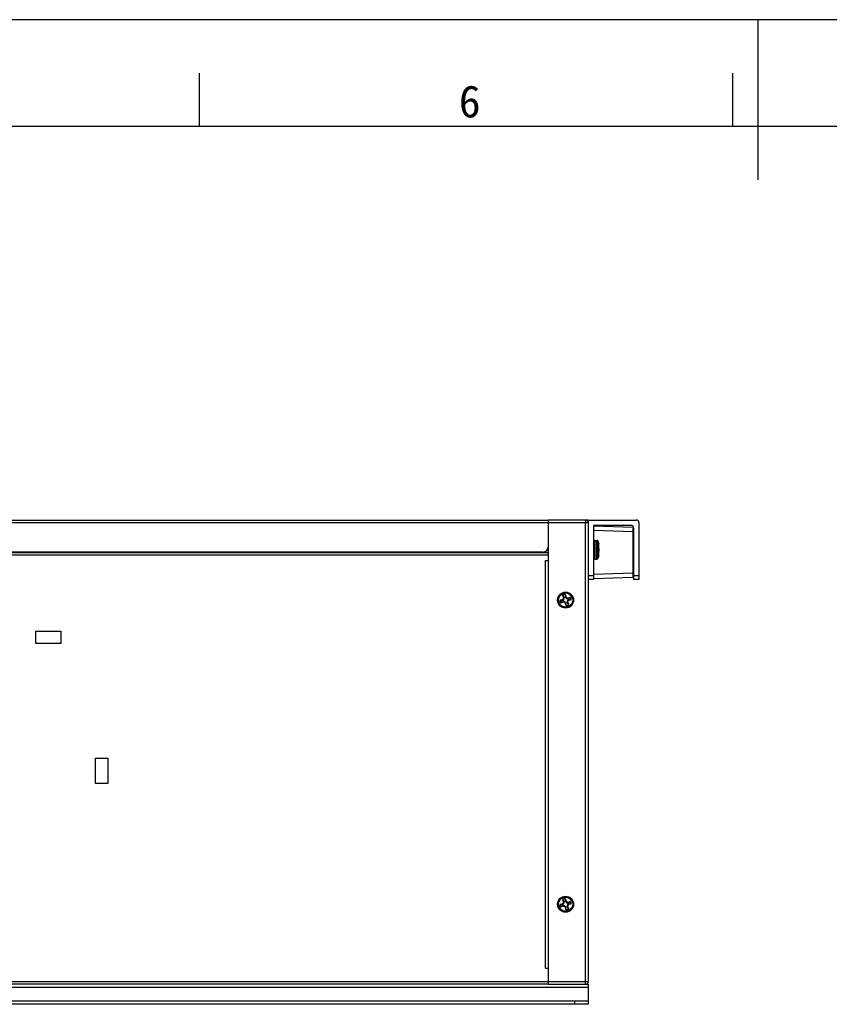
# Model space of a CAD drawing. Header units: millimetres. Extents: x 818 to 1412, y 141 to 561.
# Tile 29 of 86: x 1046 to 1122, y 469 to 561. Entities that reach past the tile are written whole.
import ezdxf

# ---------------------------------------------------------------- set-up
doc = ezdxf.new("R2010")
doc.units = ezdxf.units.MM
doc.header["$LTSCALE"] = 61.468
doc.layers.get('0').update_dxf_attribs({"linetype": 'CONTINUOUS'})
doc.styles.add('TEXTSTYLE_2', font='simfang.ttf')

msp = doc.modelspace()

# ---------------------------------------------------------------- linework, layer by layer
at = {"color": 7}
for p, q in [((1412.4847, 560.8556), (818.4847, 560.8556)), ((1115.4847, 560.8556), (1115.4847, 545.8556)), ((1063.122, 550.8556), (1063.122, 555.8556)), ((1113.122, 550.8556), (1113.122, 555.8556)), ((1402.4847, 550.8556), (843.4847, 550.8556))]:
    msp.add_line(p, q, dxfattribs=at)
at = {"linetype": 'Continuous'}
for p, q in [((1017.0257, 513.9797), (1095.8257, 513.9797)), ((1095.8257, 513.9797), (1095.8257, 470.4797)), ((1099.5757, 513.9797), (1095.8257, 513.9797)), ((1099.3257, 513.9797), (1099.3257, 513.7297)), ((1099.5757, 513.9797), (1099.5757, 508.4047)), ((1099.5757, 513.9797), (1104.0757, 513.9797)), ((1095.8257, 513.7297), (1017.0257, 513.7297)), ((1095.8257, 513.7297), (1095.8257, 511.4797)), ((1099.5757, 513.7297), (1095.8257, 513.7297)), ((1099.3257, 470.7297), (1099.3257, 513.7297)), ((1100.0757, 513.4797), (1100.0757, 508.4047)), ((1103.5757, 513.4797), (1100.0757, 513.4797)), ((1103.7757, 513.2709), (1100.0757, 513.4001)), ((1100.0757, 513.0256), (1103.7757, 512.8964)), ((1100.0757, 513.0181), (1103.7507, 512.8898)), ((1103.7507, 513.2012), (1103.7507, 508.6319)), ((1103.7757, 513.2709), (1103.7757, 508.6402)), ((1103.8257, 513.2297), (1103.8257, 508.4047)), ((1104.3257, 513.7297), (1104.3257, 508.4047)), ((1100.2007, 512.0647), (1100.2007, 510.3147)), ((1100.2007, 512.0647), (1100.3763, 512.0647)), ((1100.3763, 510.3147), (1100.3763, 512.0647)), ((1100.4889, 511.1898), (1100.4889, 511.994)), ((1100.4889, 511.1855), (1100.4889, 511.1897)), ((1100.4889, 510.3855), (1100.4889, 511.1855)), ((1100.5586, 511.7861), (1100.5586, 511.7806)), ((1100.5586, 511.2706), (1100.5586, 511.1089)), ((1100.5599, 511.77), (1100.5601, 511.7688)), ((1100.5601, 511.7688), (1100.5635, 511.7462)), ((1100.5635, 511.7462), (1100.564, 511.7435)), ((1100.564, 511.7435), (1100.5642, 511.7417)), ((1100.5757, 511.3147), (1100.5663, 511.3147)), ((1100.5757, 511.3147), (1100.5757, 511.5952)), ((1017.0757, 510.9297), (1095.8257, 510.9297)), ((1095.8257, 510.6797), (1017.0757, 510.6797)), ((1095.3257, 510.9797), (1017.5257, 510.9797)), ((1095.5757, 471.9797), (1095.5757, 510.1797)), ((1095.5757, 510.1797), (1095.8257, 510.1797)), ((1095.8257, 510.6797), (1095.8257, 510.1797)), ((1100.2007, 510.3147), (1100.3763, 510.3147)), ((1100.5586, 510.5989), (1100.5586, 510.5934)), ((1100.5601, 510.6107), (1100.5599, 510.6095)), ((1100.5618, 510.6222), (1100.5601, 510.6107)), ((1100.5635, 510.6333), (1100.5618, 510.6222)), ((1100.564, 510.636), (1100.5635, 510.6333)), ((1100.5642, 510.6378), (1100.564, 510.636)), ((1100.5663, 511.0647), (1100.5757, 511.0647)), ((1100.5757, 510.7843), (1100.5757, 511.0647)), ((1099.5757, 508.7797), (1100.0757, 508.7797)), ((1099.5757, 508.4184), (1099.5757, 470.7297)), ((1100.0757, 508.4047), (1099.5757, 508.4047)), ((1103.7757, 509.0147), (1100.0757, 508.8856)), ((1103.7507, 509.0064), (1100.0757, 508.8781)), ((1100.0757, 508.5036), (1103.7507, 508.6319)), ((1103.7504, 508.6393), (1103.7757, 508.6402)), ((1103.8257, 508.7797), (1104.3257, 508.7797)), ((1104.3257, 508.4047), (1103.8257, 508.4047)), ((1097.235, 506.5447), (1096.9643, 506.4622)), ((1097.1913, 506.4948), (1097.2092, 506.5002)), ((1097.2765, 506.6227), (1097.194, 506.8933)), ((1097.2285, 506.9271), (1097.2188, 506.9608)), ((1097.299, 506.6688), (1097.2936, 506.6866)), ((1097.3858, 506.9743), (1097.3749, 507.0084)), ((1097.4332, 506.9661), (1097.5156, 506.6955)), ((1097.4657, 506.7391), (1097.4712, 506.7213)), ((1097.5937, 506.654), (1097.8642, 506.7364)), ((1097.6398, 506.6315), (1097.6576, 506.6369)), ((1097.9371, 506.4973), (1097.6665, 506.4148)), ((1097.7101, 506.4647), (1097.6923, 506.4593)), ((1097.898, 506.7019), (1097.9318, 506.7117)), ((1097.898, 506.7019), (1097.9318, 506.7117)), ((1097.9793, 506.5555), (1097.9453, 506.5446)), ((1096.9221, 506.404), (1096.9562, 506.4149)), ((1097.0034, 506.2576), (1096.9696, 506.2478)), ((1097.3077, 506.3055), (1097.0372, 506.2231)), ((1097.2616, 506.328), (1097.2438, 506.3226)), ((1097.3858, 506.264), (1097.4683, 505.9934)), ((1097.4357, 506.2204), (1097.4302, 506.2382)), ((1097.5265, 505.9511), (1097.5156, 505.9852)), ((1097.6024, 506.2907), (1097.6078, 506.2729)), ((1097.625, 506.3368), (1097.7074, 506.0662)), ((1097.6729, 506.0324), (1097.6826, 505.9987)), ((1047.776, 503.5639), (1050.1255, 503.5639)), ((1047.776, 502.3955), (1047.776, 503.5639)), ((1050.1255, 503.5639), (1050.1255, 502.3955)), ((1050.1255, 502.3955), (1047.776, 502.3955)), ((1053.3665, 491.6545), (1054.5349, 491.6545)), ((1053.3665, 489.305), (1053.3665, 491.6545)), ((1054.5349, 491.6545), (1054.5349, 489.305)), ((1054.5349, 489.305), (1053.3665, 489.305)), ((1096.9221, 477.904), (1096.9562, 477.9149)), ((1097.235, 478.0447), (1096.9643, 477.9622)), ((1097.1913, 477.9948), (1097.2092, 478.0002)), ((1097.2765, 478.1227), (1097.194, 478.3933)), ((1097.2285, 478.4271), (1097.2188, 478.4608)), ((1097.299, 478.1688), (1097.2936, 478.1866)), ((1097.3858, 478.4743), (1097.3749, 478.5084)), ((1097.3858, 478.4743), (1097.3749, 478.5084)), ((1097.4332, 478.4661), (1097.5156, 478.1955)), ((1097.4657, 478.2391), (1097.4712, 478.2213)), ((1097.5937, 478.154), (1097.8642, 478.2364)), ((1097.6398, 478.1315), (1097.6576, 478.1369)), ((1097.9371, 477.9973), (1097.6665, 477.9148)), ((1097.7101, 477.9647), (1097.6923, 477.9593)), ((1097.898, 478.2019), (1097.9318, 478.2117)), ((1097.898, 478.2019), (1097.9318, 478.2117)), ((1097.9793, 478.0555), (1097.9453, 478.0446)), ((1097.0034, 477.7576), (1096.9696, 477.7478)), ((1097.3077, 477.8055), (1097.0372, 477.7231)), ((1097.2616, 477.828), (1097.2438, 477.8226)), ((1097.3858, 477.764), (1097.4683, 477.4934)), ((1097.4357, 477.7204), (1097.4302, 477.7382)), ((1097.5265, 477.4511), (1097.5156, 477.4852)), ((1097.6024, 477.7907), (1097.6078, 477.7729)), ((1097.625, 477.8368), (1097.7074, 477.5662)), ((1097.6729, 477.5324), (1097.6826, 477.4987)), ((1095.5757, 471.9797), (1095.8257, 471.9797)), ((1095.8257, 471.9797), (1095.8257, 470.7297)), ((1017.0757, 470.7297), (1095.8257, 470.7297)), ((1095.8257, 470.4797), (1017.0757, 470.4797)), ((1095.8257, 470.7297), (1099.5757, 470.7297)), ((1095.8257, 470.4797), (1099.3257, 470.4797)), ((1099.3257, 470.4797), (1099.3257, 470.7297)), ((1099.3257, 470.4797), (1099.5757, 470.4797)), ((1099.5757, 470.4797), (1099.5757, 468.6047)), ((1099.5757, 470.1797), (1017.0757, 470.1797)), ((1099.5757, 468.9047), (1017.0757, 468.9047)), ((1098.3257, 468.6047), (1098.3257, 468.9047)), ((1099.5757, 468.6047), (1017.0757, 468.6047))]:
    msp.add_line(p, q, dxfattribs=at)
for centre, radius in [((1097.4507, 506.4797), 0.75), ((1097.4507, 506.4797), 0.6625), ((1097.4507, 477.9797), 0.75), ((1097.4507, 477.9797), 0.6625)]:
    msp.add_circle(centre, radius, dxfattribs=at)
for centre, radius, start, end in [((1099.3257, 513.7297), 0.25, 11.598229, 90), ((1104.0757, 513.7297), 0.25, 360, 90), ((1103.5757, 513.2297), 0.25, 0, 90), ((1100.2007, 511.9397), 0.125, 90, 180), ((1100.3763, 511.9397), 0.125, 25.738123, 90), ((1099.7007, 511.6141), 0.875, 11.33985, 25.738123), ((1095.3257, 511.4797), 0.5, 270, 0), ((1100.7672, 511.8031), 0.2099, 187.210588, 187.950567), ((1100.9178, 511.8237), 0.3619, 187.885775, 188.006965), ((1101.0727, 511.8455), 0.5183, 188.015469, 188.380816), ((1098.259, 511.3948), 2.3312, 8.208449, 8.559441), ((1099.6685, 511.5984), 0.907, 6.786557, 8.187615), ((1099.6591, 511.5973), 0.9165, 6.154236, 6.787889), ((1099.6529, 511.5966), 0.9228, 5.407981, 6.154112), ((1099.6483, 511.5962), 0.9274, 4.039982, 5.408108), ((1099.646, 511.596), 0.9296, 2.676017, 4.039973), ((1099.6369, 511.5956), 0.9388, 1.324832, 2.674282), ((1099.6209, 511.5953), 0.9548, 359.998208, 1.324891), ((1100.2007, 510.4397), 0.125, 180, 270), ((1100.3763, 510.4397), 0.125, 270, 334.261877), ((1099.7007, 510.7654), 0.875, 334.261877, 348.66015), ((1100.7977, 510.5724), 0.2406, 172.094926, 172.741663), ((1100.9186, 510.5557), 0.3627, 171.992543, 172.113215), ((1101.1301, 510.5257), 0.5763, 171.638172, 171.965851), ((1098.2623, 510.9842), 2.3279, 351.44034, 351.791823), ((1099.6685, 510.7811), 0.907, 351.812371, 353.213399), ((1099.6592, 510.7822), 0.9164, 353.212051, 353.830147), ((1099.653, 510.7829), 0.9227, 353.830306, 354.592002), ((1099.6488, 510.7833), 0.9269, 354.591647, 355.40753), ((1099.6476, 510.7834), 0.9281, 355.407475, 355.959769), ((1099.6345, 510.7841), 0.9412, 355.973693, 0.012693), ((1095.1349, 512.2275), 6.0909, 288.451688, 288.847603), ((1097.4507, 506.4797), 0.2598, 176.681047, 217.216849), ((1097.4507, 506.4797), 0.534, 98.158406, 115.738346), ((1097.2463, 506.5117), 0.0351, 133.05807, 134.434717), ((1097.4507, 506.4797), 0.2598, 86.681047, 127.216849), ((1110.7171, 511.2632), 14.0042, 197.833736, 197.958964), ((1106.0665, 509.7504), 9.1137, 197.927212, 198.420225), ((1102.9251, 508.7035), 5.8024, 198.413167, 198.858853), ((1097.4827, 506.6842), 0.0351, 43.057941, 44.434646), ((1097.4507, 506.4797), 0.2598, 356.681047, 37.216849), ((1099.8959, 500.3496), 6.4946, 108.339108, 108.837867), ((1101.7575, 494.6981), 12.4448, 107.838179, 108.287662), ((1097.4507, 506.4797), 0.534, 8.158908, 25.739345), ((1097.4507, 506.4797), 0.534, 188.15811, 205.738342), ((1093.5533, 517.0041), 11.1226, 287.814796, 288.392127), ((1097.4187, 506.2753), 0.0351, 223.057941, 224.434646), ((1097.4507, 506.4797), 0.2598, 266.681047, 307.216849), ((1095.2752, 505.4094), 2.3076, 20.120419, 20.57415), ((1091.3206, 504.0346), 6.4946, 18.339108, 18.837867), ((1085.669, 502.173), 12.4448, 17.838179, 18.287662), ((1097.4507, 506.4797), 0.534, 278.159129, 295.739681), ((1097.6552, 506.4478), 0.0351, 313.05807, 314.434717), ((1097.4507, 477.9797), 0.534, 188.15811, 205.738342), ((1093.5533, 488.5041), 11.1226, 287.814796, 288.392127), ((1095.1349, 483.7275), 6.0909, 288.451688, 288.847603), ((1097.4507, 477.9797), 0.2598, 176.681047, 217.216849), ((1097.4507, 477.9797), 0.534, 98.158406, 115.738346), ((1097.2463, 478.0117), 0.0351, 133.05807, 134.434717), ((1097.4507, 477.9797), 0.2598, 86.681047, 127.216849), ((1110.7171, 482.7632), 14.0042, 197.833736, 197.958964), ((1106.0665, 481.2504), 9.1137, 197.927212, 198.420225), ((1102.9251, 480.2035), 5.8024, 198.413167, 198.858853), ((1097.4827, 478.1842), 0.0351, 43.057941, 44.434646), ((1097.4507, 477.9797), 0.2598, 356.681047, 37.216849), ((1097.6552, 477.9478), 0.0351, 313.05807, 314.434717), ((1099.8959, 471.8496), 6.4946, 108.339108, 108.837867), ((1101.7575, 466.1981), 12.4448, 107.838179, 108.287662), ((1097.4507, 477.9797), 0.534, 8.158908, 25.739345), ((1097.4187, 477.7753), 0.0351, 223.057941, 224.434646), ((1097.4507, 477.9797), 0.2598, 266.681047, 307.216849), ((1095.2752, 476.9094), 2.3076, 20.120419, 20.57415), ((1091.3206, 475.5346), 6.4946, 18.339108, 18.837867), ((1085.669, 473.673), 12.4448, 17.838179, 18.287662), ((1097.4507, 477.9797), 0.534, 278.159129, 295.739681), ((1099.3257, 470.7297), 0.25, 270, 0)]:
    msp.add_arc(centre, radius, start, end, dxfattribs=at)
for centre, major_axis, start_param, end_param in [((1097.1359, 506.6475), (-0.1133, 0.0603), 2.3649315, 3.9182539), ((1097.6184, 506.7945), (-0.0603, -0.1133), -0.7766612, 0.7766612), ((1097.283, 506.165), (-0.0603, -0.1133), -3.9182539, -2.3649315), ((1097.7655, 506.312), (-0.1133, 0.0603), -0.7766612, 0.7766612), ((1097.1359, 478.1475), (-0.1133, 0.0603), 2.3649315, 3.9182539), ((1097.6184, 478.2945), (-0.0603, -0.1133), -0.7766612, 0.7766612), ((1097.7655, 477.812), (-0.1133, 0.0603), -0.7766612, 0.7766612), ((1097.283, 477.665), (-0.0603, -0.1133), -3.9182539, -2.3649315)]:
    msp.add_ellipse(centre, major_axis=major_axis, ratio=0.982677, start_param=start_param, end_param=end_param, dxfattribs=at)
for points, knots in [([(1100.5586, 511.7806), (1100.5586, 511.7804), (1100.5587, 511.7791), (1100.5589, 511.7778), (1100.559, 511.7767)], [0, 0, 0, 0, 0.1546362, 1, 1, 1, 1]), ([(1100.5663, 511.3148), (1100.5658, 511.3148), (1100.5645, 511.3138), (1100.5626, 511.3097), (1100.5605, 511.301), (1100.559, 511.2873), (1100.5586, 511.2765), (1100.5586, 511.2706)], [0, 0, 0, 0, 0.0342522, 0.0927604, 0.2975071, 0.6112095, 1, 1, 1, 1]), ([(1100.5586, 511.1089), (1100.5586, 511.1029), (1100.559, 511.0922), (1100.5605, 511.0785), (1100.5626, 511.0698), (1100.5645, 511.0657), (1100.5658, 511.0647), (1100.5663, 511.0647)], [0, 0, 0, 0, 0.3888324, 0.7024931, 0.907215, 0.9657374, 1, 1, 1, 1]), ([(1100.559, 510.6028), (1100.5589, 510.6023), (1100.5588, 510.601), (1100.5586, 510.5997), (1100.5586, 510.5989)], [0, 0, 0, 0, 0.3435224, 1, 1, 1, 1]), ([(1096.9643, 506.4622), (1096.9581, 506.4603), (1096.9462, 506.4547), (1096.9316, 506.4413), (1096.9223, 506.4238), (1096.9211, 506.4104), (1096.9221, 506.404)], [0, 0, 0, 0, 0.2504116, 0.5006645, 0.7505669, 1, 1, 1, 1]), ([(1097.1026, 506.4632), (1097.1099, 506.4657), (1097.1396, 506.4759), (1097.1692, 506.4865), (1097.1913, 506.4948)], [0, 0, 0, 0, 0.2470467, 1, 1, 1, 1]), ([(1097.2188, 506.9608), (1097.213, 506.958), (1097.2025, 506.9496), (1097.1931, 506.9321), (1097.1901, 506.9125), (1097.1921, 506.8995), (1097.194, 506.8933)], [0, 0, 0, 0, 0.2495137, 0.4993952, 0.7495802, 1, 1, 1, 1]), ([(1097.1913, 506.4948), (1097.1912, 506.4999), (1097.1922, 506.5101), (1097.1981, 506.524), (1097.2077, 506.5346), (1097.2159, 506.5389), (1097.22, 506.5401)], [0, 0, 0, 0, 0.2658315, 0.5293565, 0.7760898, 1, 1, 1, 1]), ([(1097.2092, 506.5002), (1097.2088, 506.507), (1097.2103, 506.5204), (1097.2171, 506.5323), (1097.2217, 506.5368)], [0, 0, 0, 0, 0.5137087, 1, 1, 1, 1]), ([(1097.2092, 506.5002), (1097.2241, 506.5048), (1097.2476, 506.5152), (1097.2753, 506.5383), (1097.2935, 506.5635), (1097.3043, 506.5927), (1097.308, 506.6286), (1097.3035, 506.6539), (1097.299, 506.6688)], [0, 0, 0, 0, 0.2179275, 0.3525223, 0.5000006, 0.647478, 0.7820724, 1, 1, 1, 1]), ([(1097.2223, 506.5373), (1097.2233, 506.5382), (1097.227, 506.5413), (1097.2314, 506.5436), (1097.2348, 506.5446)], [0, 0, 0, 0, 0.2625236, 1, 1, 1, 1]), ([(1097.2705, 506.7773), (1097.2671, 506.7899), (1097.2535, 506.8399), (1097.2393, 506.8898), (1097.2285, 506.9271)], [0, 0, 0, 0, 0.251786, 1, 1, 1, 1]), ([(1097.2765, 506.6227), (1097.2784, 506.6165), (1097.2807, 506.6057), (1097.2804, 506.5889), (1097.2756, 506.5732), (1097.2653, 506.5604), (1097.2515, 506.5507), (1097.2412, 506.5466), (1097.235, 506.5447)], [0, 0, 0, 0, 0.195203, 0.3251757, 0.4992667, 0.6739537, 0.8043839, 1, 1, 1, 1]), ([(1097.2936, 506.6866), (1097.2892, 506.684), (1097.2813, 506.6774), (1097.2731, 506.6648), (1097.2696, 506.6508), (1097.2707, 506.6417), (1097.2719, 506.6376)], [0, 0, 0, 0, 0.2658335, 0.529359, 0.7760915, 1, 1, 1, 1]), ([(1097.2936, 506.6866), (1097.2917, 506.6943), (1097.2844, 506.7246), (1097.2765, 506.7548), (1097.2705, 506.7773)], [0, 0, 0, 0, 0.2535874, 1, 1, 1, 1]), ([(1097.299, 506.6688), (1097.2948, 506.6663), (1097.2869, 506.6602), (1097.2784, 506.6485), (1097.2744, 506.6354), (1097.2753, 506.6266), (1097.2765, 506.6227)], [0, 0, 0, 0, 0.2685636, 0.5334995, 0.7788015, 1, 1, 1, 1]), ([(1097.4332, 506.9661), (1097.4313, 506.9723), (1097.4256, 506.9843), (1097.4122, 506.9989), (1097.3947, 507.0082), (1097.3813, 507.0093), (1097.3749, 507.0084)], [0, 0, 0, 0, 0.2504117, 0.5006647, 0.750567, 1, 1, 1, 1]), ([(1097.4657, 506.7391), (1097.4629, 506.7466), (1097.4521, 506.776), (1097.4417, 506.8057), (1097.4341, 506.8279)], [0, 0, 0, 0, 0.2536017, 1, 1, 1, 1]), ([(1097.4657, 506.7391), (1097.4708, 506.7393), (1097.4811, 506.7383), (1097.495, 506.7324), (1097.5056, 506.7228), (1097.5098, 506.7146), (1097.5111, 506.7105)], [0, 0, 0, 0, 0.2658321, 0.5293572, 0.7760903, 1, 1, 1, 1]), ([(1097.4712, 506.7213), (1097.4779, 506.7217), (1097.4913, 506.7202), (1097.5032, 506.7133), (1097.5077, 506.7087)], [0, 0, 0, 0, 0.5137086, 1, 1, 1, 1]), ([(1097.4712, 506.7213), (1097.4757, 506.7064), (1097.4861, 506.6829), (1097.5092, 506.6552), (1097.5345, 506.6369), (1097.5637, 506.6262), (1097.5995, 506.6224), (1097.6249, 506.6269), (1097.6398, 506.6315)], [0, 0, 0, 0, 0.2179277, 0.3525224, 0.4999996, 0.6474776, 0.7820725, 1, 1, 1, 1]), ([(1097.5083, 506.7081), (1097.5092, 506.7072), (1097.5123, 506.7035), (1097.5146, 506.699), (1097.5156, 506.6956)], [0, 0, 0, 0, 0.2625235, 1, 1, 1, 1]), ([(1097.5937, 506.654), (1097.5874, 506.6521), (1097.5767, 506.6497), (1097.5598, 506.65), (1097.5441, 506.6548), (1097.5313, 506.6651), (1097.5216, 506.679), (1097.5175, 506.6892), (1097.5156, 506.6955)], [0, 0, 0, 0, 0.1952129, 0.3251925, 0.4992951, 0.6739739, 0.8043945, 1, 1, 1, 1]), ([(1097.6398, 506.6315), (1097.6373, 506.6357), (1097.6312, 506.6435), (1097.6195, 506.6521), (1097.6063, 506.656), (1097.5976, 506.6552), (1097.5937, 506.654)], [0, 0, 0, 0, 0.2685636, 0.5334994, 0.7788014, 1, 1, 1, 1]), ([(1097.6923, 506.4593), (1097.6773, 506.4547), (1097.6538, 506.4443), (1097.6261, 506.4212), (1097.6079, 506.396), (1097.5971, 506.3668), (1097.5934, 506.3309), (1097.5979, 506.3056), (1097.6024, 506.2907)], [0, 0, 0, 0, 0.2179275, 0.3525223, 0.5000006, 0.647478, 0.7820724, 1, 1, 1, 1]), ([(1097.6576, 506.6369), (1097.6549, 506.6412), (1097.6484, 506.6491), (1097.6357, 506.6574), (1097.6218, 506.6609), (1097.6126, 506.6598), (1097.6085, 506.6585)], [0, 0, 0, 0, 0.2658321, 0.5293573, 0.7760903, 1, 1, 1, 1]), ([(1097.6576, 506.6369), (1097.6653, 506.6387), (1097.6956, 506.6461), (1097.7258, 506.6539), (1097.7482, 506.66)], [0, 0, 0, 0, 0.2535965, 1, 1, 1, 1]), ([(1097.6923, 506.4593), (1097.6926, 506.4525), (1097.6911, 506.4391), (1097.6843, 506.4272), (1097.6797, 506.4227)], [0, 0, 0, 0, 0.5137087, 1, 1, 1, 1]), ([(1097.7101, 506.4647), (1097.7103, 506.4596), (1097.7092, 506.4494), (1097.7034, 506.4355), (1097.6937, 506.4249), (1097.6855, 506.4206), (1097.6814, 506.4194)], [0, 0, 0, 0, 0.2658335, 0.529359, 0.7760915, 1, 1, 1, 1]), ([(1097.7988, 506.4963), (1097.7915, 506.4938), (1097.7618, 506.4836), (1097.7322, 506.473), (1097.7101, 506.4647)], [0, 0, 0, 0, 0.2470454, 1, 1, 1, 1]), ([(1097.7482, 506.66), (1097.7608, 506.6634), (1097.8109, 506.677), (1097.8607, 506.6912), (1097.898, 506.7019)], [0, 0, 0, 0, 0.2517867, 1, 1, 1, 1]), ([(1097.9318, 506.7117), (1097.929, 506.7175), (1097.9206, 506.728), (1097.903, 506.7374), (1097.8835, 506.7403), (1097.8704, 506.7383), (1097.8642, 506.7364)], [0, 0, 0, 0, 0.2495133, 0.4993949, 0.74958, 1, 1, 1, 1]), ([(1097.9371, 506.4973), (1097.9433, 506.4992), (1097.9553, 506.5048), (1097.9698, 506.5182), (1097.9791, 506.5358), (1097.9803, 506.5491), (1097.9793, 506.5555)], [0, 0, 0, 0, 0.2504119, 0.5006652, 0.7505677, 1, 1, 1, 1]), ([(1096.9696, 506.2478), (1096.9724, 506.242), (1096.9808, 506.2315), (1096.9984, 506.2221), (1097.0179, 506.2192), (1097.031, 506.2212), (1097.0372, 506.2231)], [0, 0, 0, 0, 0.2495137, 0.4993952, 0.7495802, 1, 1, 1, 1]), ([(1097.1532, 506.2995), (1097.1406, 506.2961), (1097.0905, 506.2825), (1097.0407, 506.2683), (1097.0034, 506.2576)], [0, 0, 0, 0, 0.251786, 1, 1, 1, 1]), ([(1097.2438, 506.3226), (1097.2361, 506.3208), (1097.2058, 506.3134), (1097.1757, 506.3056), (1097.1532, 506.2995)], [0, 0, 0, 0, 0.2535874, 1, 1, 1, 1]), ([(1097.2438, 506.3226), (1097.2465, 506.3183), (1097.2531, 506.3104), (1097.2657, 506.3021), (1097.2796, 506.2986), (1097.2888, 506.2997), (1097.2929, 506.301)], [0, 0, 0, 0, 0.2658335, 0.529359, 0.7760915, 1, 1, 1, 1]), ([(1097.4302, 506.2382), (1097.4257, 506.2531), (1097.4153, 506.2766), (1097.3922, 506.3043), (1097.3669, 506.3226), (1097.3377, 506.3333), (1097.3019, 506.3371), (1097.2766, 506.3326), (1097.2616, 506.328)], [0, 0, 0, 0, 0.2179277, 0.3525224, 0.4999996, 0.6474776, 0.7820725, 1, 1, 1, 1]), ([(1097.2616, 506.328), (1097.2642, 506.3238), (1097.2702, 506.316), (1097.2819, 506.3074), (1097.2951, 506.3035), (1097.3038, 506.3043), (1097.3077, 506.3055)], [0, 0, 0, 0, 0.2685636, 0.5334994, 0.7788014, 1, 1, 1, 1]), ([(1097.3077, 506.3055), (1097.314, 506.3074), (1097.3247, 506.3098), (1097.3416, 506.3095), (1097.3573, 506.3047), (1097.3701, 506.2944), (1097.3798, 506.2805), (1097.3839, 506.2703), (1097.3858, 506.264)], [0, 0, 0, 0, 0.1952129, 0.3251925, 0.4992951, 0.6739739, 0.8043945, 1, 1, 1, 1]), ([(1097.3931, 506.2514), (1097.3922, 506.2523), (1097.3891, 506.256), (1097.3869, 506.2605), (1097.3858, 506.2639)], [0, 0, 0, 0, 0.2625235, 1, 1, 1, 1]), ([(1097.4357, 506.2204), (1097.4306, 506.2202), (1097.4203, 506.2212), (1097.4064, 506.2271), (1097.3958, 506.2367), (1097.3916, 506.2449), (1097.3903, 506.249)], [0, 0, 0, 0, 0.2658335, 0.529359, 0.7760915, 1, 1, 1, 1]), ([(1097.4302, 506.2382), (1097.4235, 506.2378), (1097.4101, 506.2393), (1097.3982, 506.2462), (1097.3937, 506.2508)], [0, 0, 0, 0, 0.5137086, 1, 1, 1, 1]), ([(1097.4673, 506.1316), (1097.4652, 506.1375), (1097.457, 506.1615), (1097.4486, 506.1854), (1097.442, 506.2032)], [0, 0, 0, 0, 0.2478437, 1, 1, 1, 1]), ([(1097.4683, 505.9934), (1097.4702, 505.9872), (1097.4758, 505.9752), (1097.4892, 505.9606), (1097.5067, 505.9513), (1097.5201, 505.9502), (1097.5265, 505.9511)], [0, 0, 0, 0, 0.2504119, 0.5006651, 0.7505675, 1, 1, 1, 1]), ([(1097.6024, 506.2907), (1097.6066, 506.2932), (1097.6145, 506.2993), (1097.623, 506.311), (1097.627, 506.3241), (1097.6261, 506.3329), (1097.625, 506.3368)], [0, 0, 0, 0, 0.2685636, 0.5334995, 0.7788015, 1, 1, 1, 1]), ([(1097.6078, 506.2729), (1097.6122, 506.2755), (1097.6201, 506.2821), (1097.6284, 506.2947), (1097.6318, 506.3086), (1097.6307, 506.3178), (1097.6295, 506.3219)], [0, 0, 0, 0, 0.2658316, 0.5293567, 0.7760899, 1, 1, 1, 1]), ([(1097.6078, 506.2729), (1097.6097, 506.2652), (1097.617, 506.2349), (1097.6249, 506.2047), (1097.6309, 506.1822)], [0, 0, 0, 0, 0.2535833, 1, 1, 1, 1]), ([(1097.625, 506.3368), (1097.623, 506.343), (1097.6207, 506.3538), (1097.621, 506.3706), (1097.6258, 506.3863), (1097.6361, 506.3991), (1097.6499, 506.4088), (1097.6602, 506.4129), (1097.6665, 506.4148)], [0, 0, 0, 0, 0.195203, 0.3251757, 0.4992667, 0.6739537, 0.8043839, 1, 1, 1, 1]), ([(1097.6309, 506.1822), (1097.6343, 506.1696), (1097.648, 506.1196), (1097.6621, 506.0697), (1097.6729, 506.0324)], [0, 0, 0, 0, 0.2517871, 1, 1, 1, 1]), ([(1097.6791, 506.4222), (1097.6782, 506.4213), (1097.6744, 506.4182), (1097.67, 506.4159), (1097.6666, 506.4149)], [0, 0, 0, 0, 0.2625236, 1, 1, 1, 1]), ([(1097.6826, 505.9987), (1097.6885, 506.0015), (1097.6989, 506.0099), (1097.7083, 506.0274), (1097.7113, 506.047), (1097.7093, 506.06), (1097.7074, 506.0662)], [0, 0, 0, 0, 0.2495132, 0.4993947, 0.74958, 1, 1, 1, 1]), ([(1096.9643, 477.9622), (1096.9581, 477.9603), (1096.9462, 477.9547), (1096.9316, 477.9413), (1096.9223, 477.9238), (1096.9211, 477.9104), (1096.9221, 477.904)], [0, 0, 0, 0, 0.2504116, 0.5006645, 0.7505669, 1, 1, 1, 1]), ([(1097.1026, 477.9632), (1097.1099, 477.9657), (1097.1396, 477.9759), (1097.1692, 477.9865), (1097.1913, 477.9948)], [0, 0, 0, 0, 0.2470467, 1, 1, 1, 1]), ([(1097.2188, 478.4608), (1097.213, 478.458), (1097.2025, 478.4496), (1097.1931, 478.4321), (1097.1901, 478.4125), (1097.1921, 478.3995), (1097.194, 478.3933)], [0, 0, 0, 0, 0.2495137, 0.4993952, 0.7495802, 1, 1, 1, 1]), ([(1097.1913, 477.9948), (1097.1912, 477.9999), (1097.1922, 478.0101), (1097.1981, 478.024), (1097.2077, 478.0346), (1097.2159, 478.0389), (1097.22, 478.0401)], [0, 0, 0, 0, 0.2658315, 0.5293565, 0.7760898, 1, 1, 1, 1]), ([(1097.2092, 478.0002), (1097.2088, 478.007), (1097.2103, 478.0204), (1097.2171, 478.0323), (1097.2217, 478.0368)], [0, 0, 0, 0, 0.5137087, 1, 1, 1, 1]), ([(1097.2092, 478.0002), (1097.2241, 478.0048), (1097.2476, 478.0152), (1097.2753, 478.0383), (1097.2935, 478.0635), (1097.3043, 478.0927), (1097.308, 478.1286), (1097.3035, 478.1539), (1097.299, 478.1688)], [0, 0, 0, 0, 0.2179275, 0.3525223, 0.5000006, 0.647478, 0.7820724, 1, 1, 1, 1]), ([(1097.2223, 478.0373), (1097.2233, 478.0382), (1097.227, 478.0413), (1097.2314, 478.0436), (1097.2348, 478.0446)], [0, 0, 0, 0, 0.2625236, 1, 1, 1, 1]), ([(1097.2705, 478.2773), (1097.2671, 478.2899), (1097.2535, 478.3399), (1097.2393, 478.3898), (1097.2285, 478.4271)], [0, 0, 0, 0, 0.251786, 1, 1, 1, 1]), ([(1097.2765, 478.1227), (1097.2784, 478.1165), (1097.2807, 478.1057), (1097.2804, 478.0889), (1097.2756, 478.0732), (1097.2653, 478.0604), (1097.2515, 478.0507), (1097.2412, 478.0466), (1097.235, 478.0447)], [0, 0, 0, 0, 0.195203, 0.3251757, 0.4992667, 0.6739537, 0.8043839, 1, 1, 1, 1]), ([(1097.2936, 478.1866), (1097.2892, 478.184), (1097.2813, 478.1774), (1097.2731, 478.1648), (1097.2696, 478.1508), (1097.2707, 478.1417), (1097.2719, 478.1376)], [0, 0, 0, 0, 0.2658335, 0.529359, 0.7760915, 1, 1, 1, 1]), ([(1097.2936, 478.1866), (1097.2917, 478.1943), (1097.2844, 478.2246), (1097.2765, 478.2548), (1097.2705, 478.2773)], [0, 0, 0, 0, 0.2535874, 1, 1, 1, 1]), ([(1097.299, 478.1688), (1097.2948, 478.1663), (1097.2869, 478.1602), (1097.2784, 478.1485), (1097.2744, 478.1354), (1097.2753, 478.1266), (1097.2765, 478.1227)], [0, 0, 0, 0, 0.2685636, 0.5334995, 0.7788015, 1, 1, 1, 1]), ([(1097.4332, 478.4661), (1097.4313, 478.4723), (1097.4256, 478.4843), (1097.4122, 478.4989), (1097.3947, 478.5082), (1097.3813, 478.5093), (1097.3749, 478.5084)], [0, 0, 0, 0, 0.2504117, 0.5006647, 0.750567, 1, 1, 1, 1]), ([(1097.4657, 478.2391), (1097.4629, 478.2466), (1097.4521, 478.276), (1097.4417, 478.3057), (1097.4341, 478.3279)], [0, 0, 0, 0, 0.2536017, 1, 1, 1, 1]), ([(1097.4657, 478.2391), (1097.4708, 478.2393), (1097.4811, 478.2383), (1097.495, 478.2324), (1097.5056, 478.2228), (1097.5098, 478.2146), (1097.5111, 478.2105)], [0, 0, 0, 0, 0.2658321, 0.5293572, 0.7760903, 1, 1, 1, 1]), ([(1097.4712, 478.2213), (1097.4779, 478.2217), (1097.4913, 478.2202), (1097.5032, 478.2133), (1097.5077, 478.2087)], [0, 0, 0, 0, 0.5137086, 1, 1, 1, 1]), ([(1097.4712, 478.2213), (1097.4757, 478.2064), (1097.4861, 478.1829), (1097.5092, 478.1552), (1097.5345, 478.1369), (1097.5637, 478.1262), (1097.5995, 478.1224), (1097.6249, 478.1269), (1097.6398, 478.1315)], [0, 0, 0, 0, 0.2179277, 0.3525224, 0.4999996, 0.6474776, 0.7820725, 1, 1, 1, 1]), ([(1097.5083, 478.2081), (1097.5092, 478.2072), (1097.5123, 478.2035), (1097.5146, 478.199), (1097.5156, 478.1956)], [0, 0, 0, 0, 0.2625235, 1, 1, 1, 1]), ([(1097.5937, 478.154), (1097.5874, 478.1521), (1097.5767, 478.1497), (1097.5598, 478.15), (1097.5441, 478.1548), (1097.5313, 478.1651), (1097.5216, 478.179), (1097.5175, 478.1892), (1097.5156, 478.1955)], [0, 0, 0, 0, 0.1952129, 0.3251925, 0.4992951, 0.6739739, 0.8043945, 1, 1, 1, 1]), ([(1097.6398, 478.1315), (1097.6373, 478.1357), (1097.6312, 478.1435), (1097.6195, 478.1521), (1097.6063, 478.156), (1097.5976, 478.1552), (1097.5937, 478.154)], [0, 0, 0, 0, 0.2685636, 0.5334994, 0.7788014, 1, 1, 1, 1]), ([(1097.6923, 477.9593), (1097.6773, 477.9547), (1097.6538, 477.9443), (1097.6261, 477.9212), (1097.6079, 477.896), (1097.5971, 477.8668), (1097.5934, 477.8309), (1097.5979, 477.8056), (1097.6024, 477.7907)], [0, 0, 0, 0, 0.2179275, 0.3525223, 0.5000006, 0.647478, 0.7820724, 1, 1, 1, 1]), ([(1097.6576, 478.1369), (1097.6549, 478.1412), (1097.6484, 478.1491), (1097.6357, 478.1574), (1097.6218, 478.1609), (1097.6126, 478.1598), (1097.6085, 478.1585)], [0, 0, 0, 0, 0.2658321, 0.5293573, 0.7760903, 1, 1, 1, 1]), ([(1097.625, 477.8368), (1097.623, 477.843), (1097.6207, 477.8538), (1097.621, 477.8706), (1097.6258, 477.8863), (1097.6361, 477.8991), (1097.6499, 477.9088), (1097.6602, 477.9129), (1097.6665, 477.9148)], [0, 0, 0, 0, 0.195203, 0.3251757, 0.4992667, 0.6739537, 0.8043839, 1, 1, 1, 1]), ([(1097.6576, 478.1369), (1097.6653, 478.1387), (1097.6956, 478.1461), (1097.7258, 478.1539), (1097.7482, 478.16)], [0, 0, 0, 0, 0.2535965, 1, 1, 1, 1]), ([(1097.6791, 477.9222), (1097.6782, 477.9213), (1097.6744, 477.9182), (1097.67, 477.9159), (1097.6666, 477.9149)], [0, 0, 0, 0, 0.2625236, 1, 1, 1, 1]), ([(1097.6923, 477.9593), (1097.6926, 477.9525), (1097.6911, 477.9391), (1097.6843, 477.9272), (1097.6797, 477.9227)], [0, 0, 0, 0, 0.5137087, 1, 1, 1, 1]), ([(1097.7101, 477.9647), (1097.7103, 477.9596), (1097.7092, 477.9494), (1097.7034, 477.9355), (1097.6937, 477.9249), (1097.6855, 477.9206), (1097.6814, 477.9194)], [0, 0, 0, 0, 0.2658335, 0.529359, 0.7760915, 1, 1, 1, 1]), ([(1097.7988, 477.9963), (1097.7915, 477.9938), (1097.7618, 477.9836), (1097.7322, 477.973), (1097.7101, 477.9647)], [0, 0, 0, 0, 0.2470454, 1, 1, 1, 1]), ([(1097.7482, 478.16), (1097.7608, 478.1634), (1097.8109, 478.177), (1097.8607, 478.1912), (1097.898, 478.2019)], [0, 0, 0, 0, 0.2517867, 1, 1, 1, 1]), ([(1097.9318, 478.2117), (1097.929, 478.2175), (1097.9206, 478.228), (1097.903, 478.2374), (1097.8835, 478.2403), (1097.8704, 478.2383), (1097.8642, 478.2364)], [0, 0, 0, 0, 0.2495133, 0.4993949, 0.74958, 1, 1, 1, 1]), ([(1097.9371, 477.9973), (1097.9433, 477.9992), (1097.9553, 478.0048), (1097.9698, 478.0182), (1097.9791, 478.0358), (1097.9803, 478.0491), (1097.9793, 478.0555)], [0, 0, 0, 0, 0.2504119, 0.5006652, 0.7505677, 1, 1, 1, 1]), ([(1096.9696, 477.7478), (1096.9724, 477.742), (1096.9808, 477.7315), (1096.9984, 477.7221), (1097.0179, 477.7192), (1097.031, 477.7212), (1097.0372, 477.7231)], [0, 0, 0, 0, 0.2495137, 0.4993952, 0.7495802, 1, 1, 1, 1]), ([(1097.1532, 477.7995), (1097.1406, 477.7961), (1097.0905, 477.7825), (1097.0407, 477.7683), (1097.0034, 477.7576)], [0, 0, 0, 0, 0.251786, 1, 1, 1, 1]), ([(1097.2438, 477.8226), (1097.2361, 477.8208), (1097.2058, 477.8134), (1097.1757, 477.8056), (1097.1532, 477.7995)], [0, 0, 0, 0, 0.2535874, 1, 1, 1, 1]), ([(1097.2438, 477.8226), (1097.2465, 477.8183), (1097.2531, 477.8104), (1097.2657, 477.8021), (1097.2796, 477.7986), (1097.2888, 477.7997), (1097.2929, 477.801)], [0, 0, 0, 0, 0.2658335, 0.529359, 0.7760915, 1, 1, 1, 1]), ([(1097.4302, 477.7382), (1097.4257, 477.7531), (1097.4153, 477.7766), (1097.3922, 477.8043), (1097.3669, 477.8226), (1097.3377, 477.8333), (1097.3019, 477.8371), (1097.2766, 477.8326), (1097.2616, 477.828)], [0, 0, 0, 0, 0.2179277, 0.3525224, 0.4999996, 0.6474776, 0.7820725, 1, 1, 1, 1]), ([(1097.2616, 477.828), (1097.2642, 477.8238), (1097.2702, 477.816), (1097.2819, 477.8074), (1097.2951, 477.8035), (1097.3038, 477.8043), (1097.3077, 477.8055)], [0, 0, 0, 0, 0.2685636, 0.5334994, 0.7788014, 1, 1, 1, 1]), ([(1097.3077, 477.8055), (1097.314, 477.8074), (1097.3247, 477.8098), (1097.3416, 477.8095), (1097.3573, 477.8047), (1097.3701, 477.7944), (1097.3798, 477.7805), (1097.3839, 477.7703), (1097.3858, 477.764)], [0, 0, 0, 0, 0.1952129, 0.3251925, 0.4992951, 0.6739739, 0.8043945, 1, 1, 1, 1]), ([(1097.3931, 477.7514), (1097.3922, 477.7523), (1097.3891, 477.756), (1097.3869, 477.7605), (1097.3858, 477.7639)], [0, 0, 0, 0, 0.2625235, 1, 1, 1, 1]), ([(1097.4357, 477.7204), (1097.4306, 477.7202), (1097.4203, 477.7212), (1097.4064, 477.7271), (1097.3958, 477.7367), (1097.3916, 477.7449), (1097.3903, 477.749)], [0, 0, 0, 0, 0.2658335, 0.529359, 0.7760915, 1, 1, 1, 1]), ([(1097.4302, 477.7382), (1097.4235, 477.7378), (1097.4101, 477.7393), (1097.3982, 477.7462), (1097.3937, 477.7508)], [0, 0, 0, 0, 0.5137086, 1, 1, 1, 1]), ([(1097.4673, 477.6316), (1097.4652, 477.6375), (1097.457, 477.6615), (1097.4486, 477.6854), (1097.442, 477.7032)], [0, 0, 0, 0, 0.2478437, 1, 1, 1, 1]), ([(1097.4683, 477.4934), (1097.4702, 477.4872), (1097.4758, 477.4752), (1097.4892, 477.4606), (1097.5067, 477.4513), (1097.5201, 477.4502), (1097.5265, 477.4511)], [0, 0, 0, 0, 0.2504119, 0.5006651, 0.7505675, 1, 1, 1, 1]), ([(1097.6024, 477.7907), (1097.6066, 477.7932), (1097.6145, 477.7993), (1097.623, 477.811), (1097.627, 477.8241), (1097.6261, 477.8329), (1097.625, 477.8368)], [0, 0, 0, 0, 0.2685636, 0.5334995, 0.7788015, 1, 1, 1, 1]), ([(1097.6078, 477.7729), (1097.6122, 477.7755), (1097.6201, 477.7821), (1097.6284, 477.7947), (1097.6318, 477.8086), (1097.6307, 477.8178), (1097.6295, 477.8219)], [0, 0, 0, 0, 0.2658316, 0.5293567, 0.7760899, 1, 1, 1, 1]), ([(1097.6078, 477.7729), (1097.6097, 477.7652), (1097.617, 477.7349), (1097.6249, 477.7047), (1097.6309, 477.6822)], [0, 0, 0, 0, 0.2535833, 1, 1, 1, 1]), ([(1097.6309, 477.6822), (1097.6343, 477.6696), (1097.648, 477.6196), (1097.6621, 477.5697), (1097.6729, 477.5324)], [0, 0, 0, 0, 0.2517871, 1, 1, 1, 1]), ([(1097.6826, 477.4987), (1097.6885, 477.5015), (1097.6989, 477.5099), (1097.7083, 477.5274), (1097.7113, 477.547), (1097.7093, 477.56), (1097.7074, 477.5662)], [0, 0, 0, 0, 0.2495132, 0.4993947, 0.74958, 1, 1, 1, 1])]:
    msp.add_open_spline(points, degree=3, knots=knots, dxfattribs=at)

# ---------------------------------------------------------------- texts
at = {"color": 3, "style": 'TEXTSTYLE_2'}
msp.add_text('6', height=3, dxfattribs=at).set_placement((1087.441, 551.7026))

doc.saveas('drawing.dxf')
